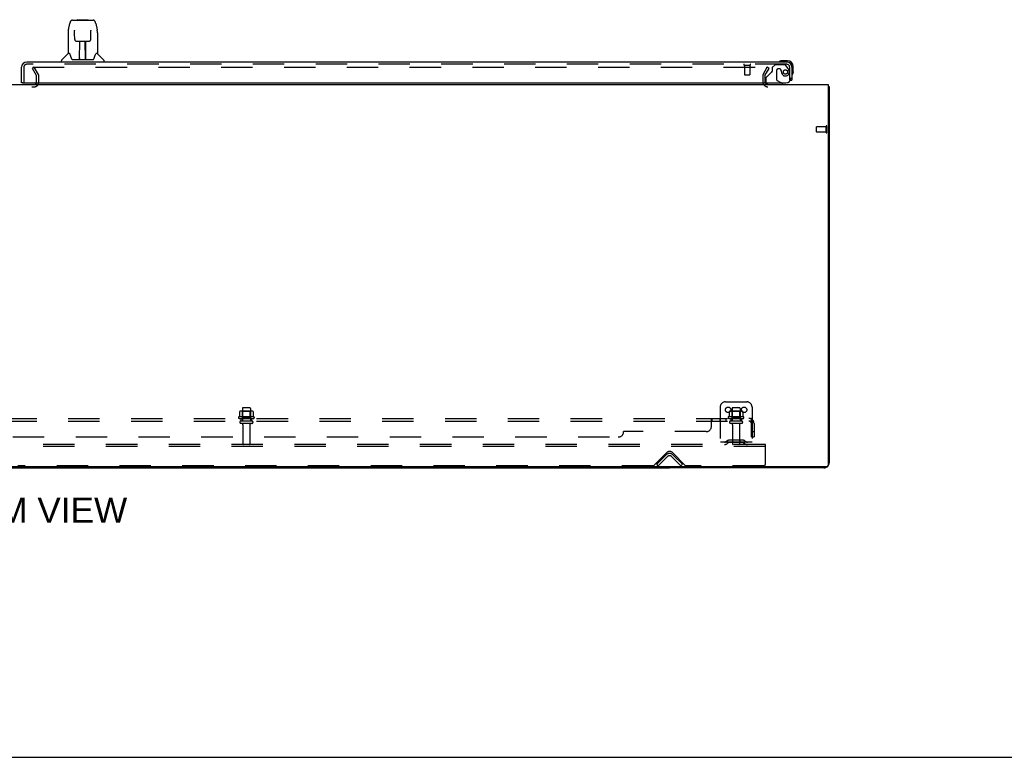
# Model space of a CAD drawing. Header units: inches. Extents: x 0 to 268, y 0 to 174.
# Tile 4 of 83: x 88 to 134, y 0 to 35. Entities that reach past the tile are written whole.
import ezdxf

# ---------------------------------------------------------------- set-up
doc = ezdxf.new("R2010")
doc.units = ezdxf.units.IN
doc.header["$LTSCALE"] = 14.749625
doc.header["$MEASUREMENT"] = 0
doc.linetypes.add('HIDDEN', pattern=[0.2, 0.1, -0.1])
doc.layers.get('0').update_dxf_attribs({"linetype": 'CONTINUOUS'})
for name, color, linetype in [('DEFAULT_2', 8, 'HIDDEN'), ('DIMENSIONS', 7, 'CONTINUOUS'), ('RIGHTHAND_DOOR_ASSEMBLY', 7, 'CONTINUOUS'), ('SUBPANEL', 7, 'CONTINUOUS')]:
    doc.layers.add(name, color=color, linetype=linetype)
doc.styles.get("Standard").update_dxf_attribs({"font": 'arial.ttf'})

msp = doc.modelspace()

# ---------------------------------------------------------------- linework, layer by layer
at = {"color": 3, "linetype": 'Continuous'}
for p, q in [((48.111, 31.585), (125.757, 31.585)), ((125.757, 31.585), (125.757, 13.697)), ((125.809, 31.481), (125.809, 13.831)), ((125.697, 13.637), (48.171, 13.637)), ((125.562, 13.585), (118.309, 13.585))]:
    msp.add_line(p, q, dxfattribs=at)
at = {"color": 7, "linetype": 'Continuous'}
for p, q in [((125.757, 31.481), (125.809, 31.481)), ((55.559, 13.585), (118.309, 13.585)), ((118.309, 13.637), (118.309, 13.585)), ((0, 0), (268.175, 0))]:
    msp.add_line(p, q, dxfattribs=at)
at = {"color": 3, "linetype": 'Continuous'}
for points in [[(125.757, 31.501), (125.757, 31.501), (125.761, 31.499), (125.765, 31.498), (125.769, 31.497), (125.773, 31.497), (125.781, 31.495)], [(125.781, 31.495), (125.784, 31.494), (125.788, 31.494), (125.791, 31.493), (125.794, 31.492), (125.797, 31.491), (125.799, 31.49), (125.802, 31.489), (125.803, 31.488), (125.805, 31.487), (125.806, 31.486), (125.807, 31.485), (125.808, 31.484), (125.808, 31.482), (125.809, 31.481)]]:
    msp.add_lwpolyline(points, dxfattribs=at)
for centre, radius, start, end in [((122.93, 31.727), 0.142, 206.4666, 270), ((125.562, 13.831), 0.246, 270, 309.4399), ((125.697, 13.697), 0.06, 270, 360), ((125.562, 13.831), 0.246, 320.5601, 360)]:
    msp.add_arc(centre, radius, start, end, dxfattribs=at)
at = {"layer": 'DEFAULT_2', "color": 8, "linetype": 'HIDDEN'}
for p, q in [((88.469, 32.397), (88.379, 32.345)), ((88.402, 32.397), (122.852, 32.397)), ((88.665, 32.058), (88.469, 32.397)), ((122.702, 32.058), (122.898, 32.397)), ((122.988, 32.345), (122.898, 32.397)), ((88.575, 32.006), (88.379, 32.345)), ((88.58, 31.7), (88.58, 31.989)), ((88.684, 31.7), (88.684, 31.989)), ((122.684, 31.989), (122.684, 31.727)), ((122.788, 31.989), (122.788, 31.727)), ((122.792, 32.006), (122.988, 32.345)), ((85.403, 31.481), (88.465, 31.481)), ((125.662, 29.605), (125.215, 29.605)), ((125.662, 29.339), (125.662, 29.623)), ((125.705, 29.339), (125.705, 29.623)), ((125.205, 29.367), (125.205, 29.595)), ((125.662, 29.357), (125.215, 29.357)), ((120.934, 16.689), (121.934, 16.689)), ((98.115, 16.229), (98.115, 16.01)), ((98.689, 16.25), (98.178, 16.25)), ((98.25, 16.23), (98.23, 16.25)), ((98.246, 16.384), (98.246, 15.789)), ((98.617, 16.23), (98.25, 16.23)), ((98.25, 15.934), (98.25, 16.23)), ((98.591, 16.414), (98.276, 16.414)), ((98.617, 16.23), (98.637, 16.25)), ((98.617, 15.934), (98.617, 16.23)), ((98.621, 16.384), (98.621, 15.789)), ((98.752, 16.229), (98.752, 16.01)), ((120.684, 16.439), (120.684, 14.689)), ((121.115, 16.229), (121.115, 16.01)), ((121.689, 16.25), (121.178, 16.25)), ((121.25, 16.23), (121.23, 16.25)), ((121.246, 16.384), (121.246, 15.789)), ((121.617, 16.23), (121.25, 16.23)), ((121.25, 15.934), (121.25, 16.23)), ((121.591, 16.414), (121.276, 16.414)), ((121.617, 16.23), (121.637, 16.25)), ((121.617, 15.934), (121.617, 16.23)), ((121.621, 16.384), (121.621, 15.789)), ((121.752, 16.229), (121.752, 16.01)), ((122.184, 16.439), (122.184, 14.689)), ((98.789, 15.984), (98.078, 15.984)), ((98.099, 15.914), (98.768, 15.914)), ((98.691, 15.789), (98.176, 15.789)), ((98.25, 15.934), (98.23, 15.914)), ((98.617, 15.934), (98.25, 15.934)), ((98.617, 15.934), (98.637, 15.914)), ((121.789, 15.984), (121.078, 15.984)), ((121.099, 15.914), (121.768, 15.914)), ((121.691, 15.789), (121.176, 15.789)), ((121.25, 15.934), (121.23, 15.914)), ((121.617, 15.934), (121.25, 15.934)), ((121.617, 15.934), (121.637, 15.914)), ((98.691, 15.679), (98.176, 15.679)), ((98.269, 15.616), (98.269, 14.719)), ((98.599, 15.616), (98.599, 14.719)), ((121.691, 15.679), (121.176, 15.679)), ((121.269, 15.616), (121.269, 14.719)), ((121.599, 15.616), (121.599, 14.719)), ((121.026, 14.861), (120.958, 14.812)), ((121.774, 14.883), (121.093, 14.883)), ((121.259, 14.883), (121.259, 14.779)), ((121.609, 14.883), (121.609, 14.779)), ((121.841, 14.861), (121.909, 14.812)), ((122.809, 14.689), (51.059, 14.689)), ((122.809, 14.585), (51.059, 14.585)), ((122.184, 14.793), (120.684, 14.793)), ((121.087, 14.777), (121.019, 14.728)), ((121.774, 14.779), (121.093, 14.779)), ((121.78, 14.777), (121.848, 14.728)), ((122.809, 14.585), (122.809, 14.689)), ((122.809, 13.751), (122.809, 14.585)), ((117.567, 13.698), (118.176, 14.306)), ((117.705, 13.762), (118.134, 14.192)), ((117.778, 13.689), (118.208, 14.118)), ((118.409, 14.118), (118.839, 13.689)), ((118.441, 14.306), (119.05, 13.698)), ((118.483, 14.192), (118.912, 13.762)), ((117.546, 13.689), (87.696, 13.689)), ((117.778, 13.689), (117.705, 13.762)), ((118.839, 13.689), (118.912, 13.762)), ((122.746, 13.689), (119.071, 13.689))]:
    msp.add_line(p, q, dxfattribs=at)
for points in [[(122.852, 32.397), (122.854, 32.397), (122.856, 32.397), (122.859, 32.396), (122.861, 32.396), (122.863, 32.395), (122.865, 32.394), (122.866, 32.392), (122.868, 32.391), (122.869, 32.389), (122.87, 32.387), (122.871, 32.386), (122.872, 32.384), (122.872, 32.382), (122.872, 32.38)], [(122.872, 32.38), (122.872, 32.38), (122.872, 32.378), (122.871, 32.376), (122.871, 32.374), (122.87, 32.372)], [(98.121, 16.238), (98.119, 16.237), (98.118, 16.236), (98.117, 16.235), (98.116, 16.233), (98.115, 16.232), (98.115, 16.23), (98.115, 16.229)], [(98.746, 16.238), (98.748, 16.237), (98.749, 16.236), (98.75, 16.235), (98.751, 16.233), (98.752, 16.232), (98.752, 16.23), (98.752, 16.229)], [(121.121, 16.238), (121.119, 16.237), (121.118, 16.236), (121.117, 16.235), (121.116, 16.233), (121.115, 16.232), (121.115, 16.23), (121.115, 16.229)], [(121.746, 16.238), (121.748, 16.237), (121.749, 16.236), (121.75, 16.235), (121.751, 16.233), (121.752, 16.232), (121.752, 16.23), (121.752, 16.229)], [(98.115, 16.01), (98.115, 16.009), (98.114, 16.008), (98.114, 16.007), (98.114, 16.006), (98.113, 16.005), (98.113, 16.005), (98.113, 16.004), (98.112, 16.004), (98.112, 16.004), (98.112, 16.003), (98.111, 16.003), (98.111, 16.003), (98.111, 16.002), (98.11, 16.002), (98.11, 16.002), (98.11, 16.002), (98.11, 16.002), (98.109, 16.002)], [(98.758, 16.002), (98.757, 16.002), (98.757, 16.002), (98.757, 16.002), (98.757, 16.002), (98.756, 16.002), (98.756, 16.003), (98.756, 16.003), (98.755, 16.003), (98.755, 16.004), (98.755, 16.004), (98.754, 16.004), (98.754, 16.005), (98.754, 16.005), (98.753, 16.006), (98.753, 16.007), (98.753, 16.008), (98.752, 16.009), (98.752, 16.01)], [(121.115, 16.01), (121.115, 16.009), (121.114, 16.008), (121.114, 16.007), (121.114, 16.006), (121.113, 16.005), (121.113, 16.005), (121.113, 16.004), (121.112, 16.004), (121.112, 16.004), (121.112, 16.003), (121.111, 16.003), (121.111, 16.003), (121.111, 16.002), (121.11, 16.002), (121.11, 16.002), (121.11, 16.002), (121.11, 16.002), (121.109, 16.002)], [(121.758, 16.002), (121.757, 16.002), (121.757, 16.002), (121.757, 16.002), (121.757, 16.002), (121.756, 16.002), (121.756, 16.003), (121.756, 16.003), (121.755, 16.003), (121.755, 16.004), (121.755, 16.004), (121.754, 16.004), (121.754, 16.005), (121.754, 16.005), (121.753, 16.006), (121.753, 16.007), (121.753, 16.008), (121.752, 16.009), (121.752, 16.01)]]:
    msp.add_lwpolyline(points, dxfattribs=at)
for centre in [(121.059, 16.314), (121.809, 16.314)]:
    msp.add_circle(centre, 0.128, dxfattribs=at)
for centre, radius, start, end in [((88.547, 31.989), 0.033, 0, 30), ((88.547, 31.989), 0.137, 0, 30), ((122.821, 31.989), 0.137, 150, 180), ((122.821, 31.989), 0.033, 150, 180), ((88.465, 31.7), 0.219, 270, 360), ((88.465, 31.7), 0.115, 270, 360), ((122.93, 31.727), 0.246, 180, 270), ((122.93, 31.727), 0.142, 180, 206.4666), ((125.215, 29.595), 0.01, 90, 180), ((125.683, 29.623), 0.0215, 360, 180), ((125.215, 29.367), 0.01, 180, 270), ((125.683, 29.339), 0.0215, 180, 0), ((120.934, 16.439), 0.25, 90, 180), ((121.934, 16.439), 0.25, 0, 90), ((98.178, 16.109), 0.141, 90, 113.95), ((98.276, 16.384), 0.03, 90, 180), ((98.591, 16.384), 0.03, 0, 90), ((98.689, 16.109), 0.141, 66.05, 90), ((121.178, 16.109), 0.141, 90, 113.95), ((121.276, 16.384), 0.03, 90, 180), ((121.591, 16.384), 0.03, 0, 90), ((121.689, 16.109), 0.141, 66.05, 90), ((98.099, 15.952), 0.0384, 124.4497, 270), ((98.434, 15.384), 0.698, 117.6814, 120.6631), ((98.176, 15.734), 0.055, 90, 270), ((98.691, 15.734), 0.055, 270, 90), ((98.434, 15.384), 0.698, 59.3369, 62.3186), ((98.768, 15.952), 0.0384, 270, 55.5503), ((121.099, 15.952), 0.0384, 124.4497, 270), ((121.434, 15.384), 0.698, 117.6814, 120.6631), ((121.176, 15.734), 0.055, 90, 270), ((121.691, 15.734), 0.055, 270, 90), ((121.434, 15.384), 0.698, 59.3369, 62.3186), ((121.768, 15.952), 0.0384, 270, 55.5503), ((98.206, 15.616), 0.0625, 0, 90), ((98.661, 15.616), 0.0625, 90, 180), ((121.206, 15.616), 0.0625, 0, 90), ((121.661, 15.616), 0.0625, 90, 180), ((120.898, 14.897), 0.104, 270, 305.7539), ((121.093, 14.769), 0.114, 90, 125.7539), ((121.774, 14.769), 0.114, 54.2461, 90), ((121.969, 14.897), 0.104, 234.2461, 270), ((98.299, 14.719), 0.03, 180, 270), ((98.569, 14.719), 0.03, 270, 360), ((118.309, 14.174), 0.188, 45, 135), ((120.898, 14.897), 0.208, 270, 305.7539), ((121.093, 14.769), 0.01, 90, 125.7539), ((121.299, 14.719), 0.03, 180, 270), ((121.569, 14.719), 0.03, 270, 360), ((121.774, 14.769), 0.01, 54.2461, 90), ((121.969, 14.897), 0.208, 234.2461, 270), ((118.309, 14.018), 0.246, 45, 135), ((118.309, 14.018), 0.142, 45, 135), ((117.546, 13.719), 0.03, 270, 315), ((119.071, 13.719), 0.03, 225, 270), ((122.746, 13.751), 0.0625, 270, 360)]:
    msp.add_arc(centre, radius, start, end, dxfattribs=at)
at = {"layer": 'RIGHTHAND_DOOR_ASSEMBLY', "color": 7, "linetype": 'Continuous'}
for p, q in [((90.072, 34.151), (90.137, 34.457)), ((90.261, 34.611), (91.231, 34.611)), ((90.348, 34.611), (90.346, 34.611)), ((90.508, 34.631), (90.488, 34.611)), ((90.508, 34.631), (90.984, 34.631)), ((90.984, 34.631), (91.004, 34.611)), ((91.355, 34.457), (91.42, 34.151)), ((90.057, 34.008), (90.057, 33.037)), ((90.358, 34.137), (90.358, 34.134)), ((90.358, 34.134), (90.358, 34.131)), ((90.358, 34.131), (90.358, 34.126)), ((90.358, 34.126), (90.359, 34.119)), ((90.361, 33.988), (90.359, 34.119)), ((90.366, 33.705), (90.361, 33.988)), ((91.126, 33.705), (91.133, 34.118)), ((91.133, 34.118), (91.134, 34.126)), ((91.134, 34.126), (91.134, 34.131)), ((91.426, 34.121), (91.42, 34.151)), ((91.435, 34.008), (91.435, 33.037)), ((90.366, 33.705), (90.367, 33.692)), ((90.446, 33.627), (90.566, 33.627)), ((90.597, 32.781), (90.612, 33.628)), ((90.602, 33.628), (90.891, 33.628)), ((90.604, 33.212), (90.604, 33.628)), ((90.608, 33.403), (90.604, 33.403)), ((90.607, 33.391), (90.604, 33.391)), ((90.872, 32.761), (90.857, 33.628)), ((90.888, 33.403), (90.861, 33.403)), ((90.888, 33.391), (90.861, 33.391)), ((90.888, 32.761), (90.888, 33.628)), ((90.926, 33.627), (91.046, 33.627)), ((90.051, 33.031), (89.754, 32.733)), ((90.13, 33.037), (90.057, 33.037)), ((90.127, 33.037), (90.133, 33.026)), ((90.193, 32.872), (90.207, 32.825)), ((90.865, 33.163), (90.888, 33.163)), ((90.888, 33.159), (90.865, 33.159)), ((91.359, 33.026), (91.365, 33.035)), ((91.435, 33.037), (91.362, 33.037)), ((91.441, 33.031), (91.738, 32.733)), ((89.742, 32.643), (89.742, 32.705)), ((90.207, 32.825), (90.21, 32.816)), ((90.26, 32.761), (91.232, 32.761)), ((90.598, 32.833), (90.597, 32.807)), ((90.604, 32.761), (90.604, 32.765)), ((90.871, 32.807), (90.871, 32.833)), ((91.282, 32.815), (91.285, 32.825)), ((91.75, 32.643), (91.75, 32.705)), ((123.561, 32.7), (123.599, 32.703)), ((123.856, 32.703), (123.599, 32.703)), ((123.856, 32.643), (123.812, 32.643)), ((124.059, 32.396), (124.059, 32.44)), ((124.119, 32.183), (124.119, 32.44)), ((124.119, 32.183), (124.116, 32.146)), ((87.933, 31.664), (87.871, 31.664)), ((123.617, 31.624), (123.547, 31.664)), ((123.617, 31.585), (123.617, 31.624)), ((123.983, 31.789), (124.059, 31.789))]:
    msp.add_line(p, q, dxfattribs=at)
at = {"layer": 'RIGHTHAND_DOOR_ASSEMBLY', "color": 3, "linetype": 'Continuous'}
for p, q in [((87.871, 31.664), (87.871, 32.396)), ((123.812, 32.643), (88.118, 32.643)), ((124.059, 32.396), (124.059, 31.789)), ((87.933, 31.664), (123.767, 31.664))]:
    msp.add_line(p, q, dxfattribs=at)
at = {"layer": 'RIGHTHAND_DOOR_ASSEMBLY', "color": 8, "linetype": 'HIDDEN'}
for p, q in [((87.975, 32.396), (87.975, 31.664)), ((123.812, 32.539), (88.118, 32.539)), ((121.813, 32.496), (122.097, 32.496)), ((121.831, 32.496), (121.831, 32.049)), ((122.079, 32.496), (122.079, 32.049)), ((123.263, 32.518), (123.137, 32.392)), ((123.137, 32.392), (123.137, 32.213)), ((123.714, 32.518), (123.263, 32.518)), ((123.88, 32.34), (123.779, 32.484)), ((123.955, 31.789), (123.955, 32.396)), ((121.841, 32.039), (122.069, 32.039)), ((123.078, 32.154), (122.859, 31.935)), ((123.329, 32.228), (123.329, 31.848)), ((123.46, 32.326), (123.427, 32.326)), ((123.558, 32.239), (123.558, 32.228)), ((122.83, 31.864), (122.83, 31.742)), ((122.987, 31.585), (123.617, 31.585)), ((123.547, 31.664), (123.378, 31.762)), ((123.955, 31.789), (123.983, 31.789))]:
    msp.add_line(p, q, dxfattribs=at)
at = {"layer": 'RIGHTHAND_DOOR_ASSEMBLY', "color": 7, "linetype": 'Continuous'}
for points in [[(90.261, 34.611), (90.258, 34.611), (90.245, 34.61), (90.232, 34.606), (90.219, 34.601), (90.208, 34.595), (90.198, 34.587), (90.189, 34.578), (90.18, 34.568), (90.173, 34.557), (90.167, 34.546), (90.161, 34.534), (90.155, 34.52), (90.15, 34.505), (90.145, 34.488), (90.14, 34.47), (90.137, 34.457)], [(91.355, 34.457), (91.352, 34.47), (91.347, 34.489), (91.342, 34.505), (91.337, 34.52), (91.331, 34.534), (91.325, 34.546), (91.319, 34.558), (91.311, 34.568), (91.303, 34.578), (91.294, 34.587), (91.284, 34.595), (91.272, 34.602), (91.26, 34.607), (91.247, 34.61), (91.233, 34.611), (91.231, 34.611)], [(90.072, 34.151), (90.066, 34.121), (90.061, 34.081), (90.058, 34.041), (90.057, 34.008)], [(90.358, 34.14), (90.358, 34.14), (90.358, 34.14), (90.358, 34.14), (90.358, 34.14), (90.358, 34.139), (90.358, 34.138), (90.358, 34.137)], [(91.134, 34.131), (91.134, 34.134), (91.134, 34.136), (91.134, 34.137), (91.134, 34.138), (91.134, 34.139), (91.134, 34.14), (91.134, 34.14)], [(91.435, 34.008), (91.434, 34.042), (91.431, 34.081), (91.426, 34.121)], [(90.367, 33.692), (90.371, 33.679), (90.376, 33.668), (90.383, 33.657), (90.392, 33.648), (90.402, 33.64), (90.413, 33.634), (90.424, 33.63), (90.436, 33.628), (90.445, 33.627)], [(90.566, 33.627), (90.57, 33.627), (90.579, 33.627), (90.587, 33.628)], [(90.587, 33.628), (90.595, 33.628), (90.602, 33.628)], [(90.891, 33.628), (90.898, 33.628), (90.906, 33.628)], [(90.906, 33.628), (90.915, 33.627), (90.923, 33.627), (90.926, 33.627)], [(91.047, 33.627), (91.057, 33.628), (91.069, 33.63), (91.08, 33.635), (91.091, 33.641), (91.101, 33.649), (91.11, 33.658), (91.117, 33.669), (91.122, 33.68), (91.125, 33.693), (91.126, 33.705)], [(90.133, 33.026), (90.146, 32.998), (90.161, 32.962), (90.177, 32.92), (90.193, 32.872)], [(91.285, 32.825), (91.299, 32.871), (91.315, 32.918), (91.33, 32.961), (91.345, 32.997), (91.359, 33.026)], [(90.21, 32.816), (90.215, 32.803), (90.22, 32.793), (90.225, 32.784)], [(90.225, 32.784), (90.23, 32.777), (90.236, 32.771), (90.243, 32.766), (90.25, 32.763), (90.258, 32.761), (90.26, 32.761)], [(91.232, 32.761), (91.234, 32.761), (91.242, 32.762), (91.249, 32.766), (91.256, 32.771), (91.262, 32.777), (91.267, 32.784)], [(91.267, 32.784), (91.272, 32.792), (91.277, 32.803), (91.282, 32.815)]]:
    msp.add_lwpolyline(points, dxfattribs=at)
at = {"layer": 'RIGHTHAND_DOOR_ASSEMBLY', "color": 8, "linetype": 'HIDDEN'}
msp.add_circle((123.755, 32.176), 0.101, dxfattribs=at)
at = {"layer": 'RIGHTHAND_DOOR_ASSEMBLY', "color": 7, "linetype": 'Continuous'}
for centre, radius, start, end in [((90.065, 33.017), 0.0197, 97.5, 135), ((91.427, 33.017), 0.0197, 45, 82.5), ((89.781, 32.705), 0.0394, 135, 180), ((90.616, 32.781), 0.0197, 179, 269.9232), ((90.852, 32.781), 0.0197, 270.0771, 1), ((91.711, 32.705), 0.0394, 0, 45), ((123.479, 32.654), 0.015, 120.8899, 173.6204), ((123.479, 32.658), 0.015, 186.3796, 270), ((123.599, 32.453), 0.25, 90, 120.8899), ((123.856, 32.44), 0.263, 0, 90), ((123.856, 32.44), 0.203, 0, 90), ((124.074, 32.063), 0.015, 180, 263.6204), ((124.07, 32.063), 0.015, 276.3796, 329.1101), ((123.869, 32.183), 0.25, 329.1101, 360), ((122.987, 31.742), 0.157, 209.8303, 270)]:
    msp.add_arc(centre, radius, start, end, dxfattribs=at)
at = {"layer": 'RIGHTHAND_DOOR_ASSEMBLY', "color": 3, "linetype": 'Continuous'}
for centre, radius, start, end in [((88.118, 32.396), 0.246, 90, 180), ((123.812, 32.396), 0.246, 0, 90), ((123.767, 31.914), 0.25, 270, 360), ((87.933, 31.684), 0.02, 180, 270)]:
    msp.add_arc(centre, radius, start, end, dxfattribs=at)
at = {"layer": 'RIGHTHAND_DOOR_ASSEMBLY', "color": 8, "linetype": 'HIDDEN'}
for centre, radius, start, end in [((88.118, 32.396), 0.142, 90, 180), ((121.813, 32.517), 0.0215, 90, 270), ((122.097, 32.517), 0.0215, 270, 90), ((123.714, 32.439), 0.079, 35.1, 90), ((123.812, 32.396), 0.142, 0, 90), ((121.841, 32.049), 0.01, 180, 270), ((122.069, 32.049), 0.01, 270, 360), ((122.93, 31.864), 0.1, 135, 180), ((123.149, 32.084), 0.1, 111.6096, 135), ((123.098, 32.213), 0.039, 291.6096, 360), ((123.427, 32.228), 0.098, 90, 180), ((123.46, 32.228), 0.098, 0, 90), ((123.95, 32.239), 0.393, 181.6599, 197.9298), ((123.755, 32.176), 0.187, 197.8482, 16.8439), ((123.564, 32.118), 0.386, 16.8439, 35.1), ((122.987, 31.742), 0.157, 180, 209.8303), ((123.429, 31.848), 0.1, 180, 239.908)]:
    msp.add_arc(centre, radius, start, end, dxfattribs=at)
at = {"layer": 'RIGHTHAND_DOOR_ASSEMBLY', "color": 7, "linetype": 'Continuous'}
for centre, major_axis, start_param, end_param in [((90.596, 32.8), (0, 0.0394), -2.940151, -2.835726), ((90.872, 32.8), (0.0394, 0), -1.875951, -1.570796)]:
    msp.add_ellipse(centre, major_axis=major_axis, ratio=1, start_param=start_param, end_param=end_param, dxfattribs=at)
at = {"layer": 'SUBPANEL', "color": 8, "linetype": 'HIDDEN'}
for p, q in [((51.715, 15.914), (122.152, 15.914)), ((51.715, 15.789), (122.152, 15.789)), ((98.184, 15.789), (98.184, 15.914)), ((98.684, 15.789), (98.684, 15.914)), ((120.277, 15.539), (120.277, 15.86)), ((120.277, 15.763), (120.279, 15.763)), ((120.3, 15.904), (120.302, 15.907)), ((120.306, 15.911), (120.307, 15.913)), ((120.313, 15.789), (120.313, 15.914)), ((120.674, 15.914), (120.674, 15.789)), ((120.955, 15.914), (120.955, 15.789)), ((121.184, 15.914), (121.184, 15.789)), ((121.684, 15.914), (121.684, 15.789)), ((122.191, 15.86), (122.111, 15.763)), ((122.132, 15.788), (122.133, 15.789)), ((122.152, 15.789), (122.152, 15.914)), ((120.027, 15.289), (116.152, 15.289)), ((122.152, 15.039), (122.152, 15.677)), ((122.152, 15.289), (122.277, 15.289)), ((122.277, 15.677), (122.277, 15.039)), ((57.965, 15.039), (115.902, 15.039)), ((122.152, 15.039), (122.277, 15.039))]:
    msp.add_line(p, q, dxfattribs=at)
for points in [[(120.277, 15.86), (120.279, 15.862), (120.281, 15.865), (120.283, 15.868), (120.284, 15.871), (120.286, 15.875), (120.288, 15.879), (120.291, 15.887)], [(120.277, 15.763), (120.279, 15.763), (120.281, 15.763), (120.283, 15.763), (120.285, 15.763), (120.286, 15.764), (120.288, 15.765), (120.29, 15.766), (120.291, 15.767), (120.293, 15.769), (120.294, 15.771), (120.296, 15.773)], [(120.279, 15.862), (120.281, 15.865), (120.283, 15.868)], [(120.281, 15.763), (120.283, 15.763), (120.285, 15.763), (120.286, 15.764)], [(120.288, 15.765), (120.29, 15.766), (120.291, 15.767)], [(120.291, 15.887), (120.293, 15.891), (120.294, 15.895)], [(120.293, 15.769), (120.294, 15.771), (120.296, 15.773), (120.297, 15.775), (120.3, 15.779)], [(120.294, 15.895), (120.296, 15.898), (120.298, 15.901)], [(120.298, 15.901), (120.3, 15.904), (120.302, 15.907), (120.304, 15.909), (120.306, 15.911), (120.307, 15.913), (120.309, 15.913), (120.311, 15.914), (120.313, 15.914)], [(120.3, 15.779), (120.302, 15.781), (120.303, 15.783), (120.305, 15.785), (120.306, 15.786), (120.308, 15.787)], [(120.303, 15.783), (120.305, 15.785), (120.306, 15.786), (120.308, 15.787), (120.309, 15.788), (120.311, 15.789), (120.313, 15.789)], [(120.309, 15.913), (120.311, 15.914), (120.313, 15.914)], [(120.309, 15.788), (120.311, 15.789), (120.313, 15.789)], [(122.111, 15.763), (122.112, 15.763), (122.113, 15.763), (122.114, 15.763), (122.115, 15.763), (122.116, 15.764), (122.118, 15.765), (122.119, 15.766), (122.121, 15.767), (122.123, 15.769), (122.125, 15.771), (122.129, 15.775)], [(122.152, 15.849), (122.152, 15.849), (122.152, 15.849), (122.152, 15.848), (122.152, 15.848), (122.152, 15.848), (122.152, 15.847), (122.152, 15.847), (122.152, 15.846), (122.152, 15.845), (122.152, 15.845), (122.152, 15.844), (122.152, 15.843), (122.151, 15.842), (122.151, 15.842), (122.151, 15.841), (122.151, 15.84), (122.151, 15.839), (122.151, 15.838), (122.15, 15.838), (122.15, 15.837), (122.15, 15.836), (122.15, 15.835), (122.15, 15.834), (122.149, 15.833), (122.149, 15.832), (122.149, 15.831), (122.149, 15.83), (122.148, 15.829), (122.148, 15.829), (122.148, 15.828), (122.147, 15.827), (122.147, 15.826), (122.147, 15.825), (122.147, 15.824), (122.146, 15.823), (122.146, 15.821), (122.146, 15.82), (122.145, 15.819), (122.145, 15.818), (122.144, 15.817), (122.144, 15.816), (122.144, 15.815), (122.143, 15.814), (122.143, 15.813), (122.142, 15.812), (122.142, 15.811), (122.142, 15.81), (122.141, 15.809), (122.141, 15.808), (122.14, 15.807), (122.14, 15.806), (122.139, 15.805), (122.139, 15.804), (122.139, 15.803), (122.138, 15.802), (122.138, 15.801), (122.137, 15.8), (122.137, 15.799), (122.136, 15.798), (122.136, 15.797), (122.136, 15.796), (122.135, 15.796), (122.135, 15.795), (122.134, 15.794), (122.134, 15.793), (122.134, 15.792), (122.133, 15.792), (122.133, 15.791), (122.132, 15.79), (122.132, 15.789), (122.132, 15.789), (122.131, 15.788), (122.131, 15.787), (122.131, 15.787), (122.13, 15.786), (122.13, 15.786), (122.13, 15.785), (122.129, 15.785), (122.129, 15.785), (122.129, 15.785)], [(122.129, 15.775), (122.131, 15.777), (122.134, 15.779), (122.136, 15.781), (122.139, 15.783), (122.141, 15.785), (122.144, 15.786), (122.146, 15.787), (122.148, 15.788), (122.15, 15.789), (122.152, 15.789)], [(122.129, 15.785), (122.129, 15.785), (122.129, 15.785), (122.13, 15.785), (122.13, 15.786), (122.13, 15.786), (122.13, 15.786), (122.131, 15.787), (122.131, 15.787), (122.132, 15.788), (122.132, 15.788)], [(122.176, 15.883), (122.173, 15.891), (122.171, 15.895), (122.169, 15.898), (122.168, 15.901), (122.166, 15.904), (122.164, 15.907), (122.162, 15.909), (122.16, 15.911), (122.158, 15.913), (122.156, 15.913), (122.154, 15.914), (122.152, 15.914)], [(122.152, 15.845), (122.152, 15.846), (122.152, 15.846), (122.152, 15.847), (122.152, 15.847), (122.152, 15.848), (122.152, 15.848), (122.152, 15.848), (122.152, 15.849)], [(122.191, 15.86), (122.188, 15.862), (122.186, 15.865), (122.184, 15.868), (122.182, 15.871), (122.18, 15.875), (122.178, 15.879), (122.176, 15.883)]]:
    msp.add_lwpolyline(points, dxfattribs=at)
for centre, radius, start, end in [((122.04, 15.677), 0.237, 0, 90), ((122.04, 15.677), 0.112, 0, 90), ((115.902, 15.289), 0.25, 270, 360), ((120.027, 15.539), 0.25, 270, 360)]:
    msp.add_arc(centre, radius, start, end, dxfattribs=at)

# ---------------------------------------------------------------- texts
at = {"layer": 'DIMENSIONS', "color": 2, "linetype": 'Continuous', "insert": (86.96, 12.197), "char_height": 1.18312, "width": 11.72569, "attachment_point": 2, "line_spacing_factor": 0.9}
msp.add_mtext('BOTTOM VIEW', dxfattribs=at)

doc.saveas('drawing.dxf')
